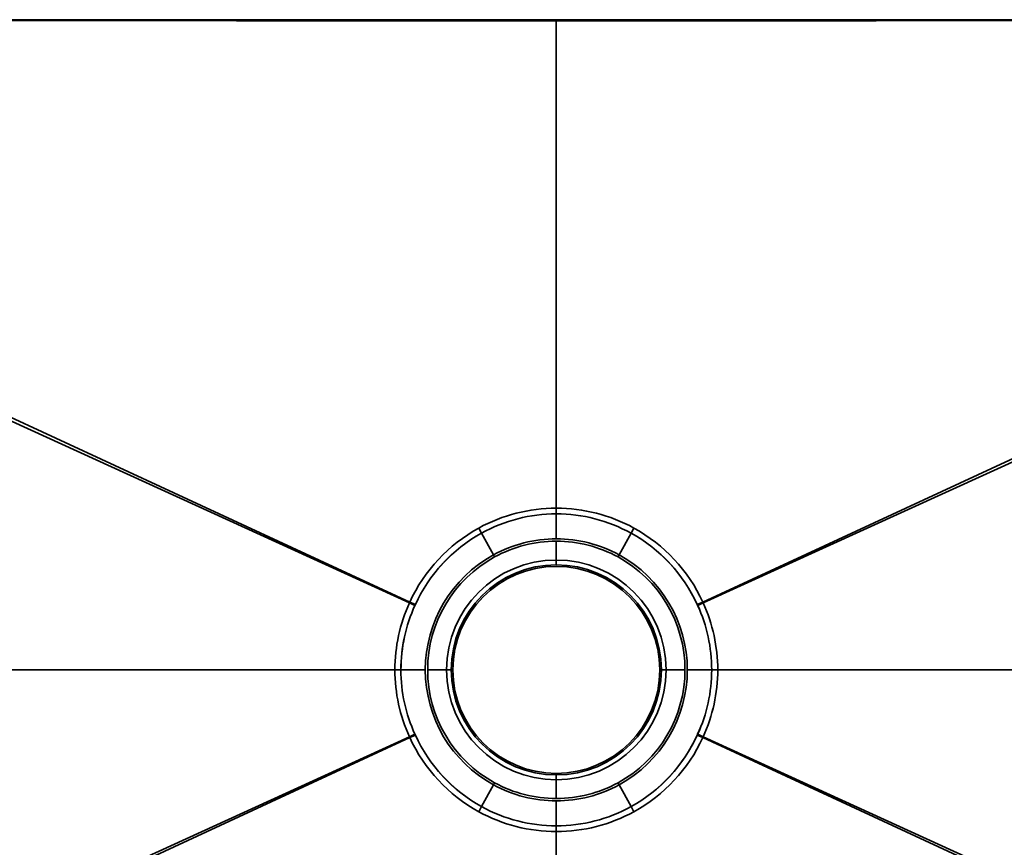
# Model space of a CAD drawing. Extents: x -106 to 1707, y -4 to 1346.
# Tile 3 of 5: x 348 to 801, y 339 to 720. Entities that reach past the tile are written whole.
import ezdxf

# ---------------------------------------------------------------- set-up
doc = ezdxf.new("R2010")
doc.units = 0
doc.layers.get('0').update_dxf_attribs({"lineweight": 13})

# ---------------------------------------------------------------- blocks, each defined once
blk = doc.blocks.new('BLOCK45')
at = {"color": 7, "lineweight": 35, "ltscale": 0.011333}
blk.add_line((0, 299.16), (0, 298.71), dxfattribs=at)
blk.add_line((0, 299.16), (0, 298.71), dxfattribs=at)
at = {"color": 7, "lineweight": 35}
for p, q in [((-67.57, 30.81), (-648.85, 295.89)), ((-67.57, 30.81), (-648.85, 295.89)), ((-67.4, 31.19), (-645.52, 298.74)), ((-67.4, 31.19), (-645.52, 298.74)), ((0, 74.41), (0, 298.71)), ((0, 74.41), (0, 298.71)), ((67.4, 31.19), (645.52, 298.74)), ((67.4, 31.19), (645.52, 298.74)), ((67.57, 30.81), (648.85, 295.89)), ((67.57, 30.81), (648.85, 295.89)), ((-74.27, 0), (-648.84, 0)), ((-74.27, 0), (-648.84, 0)), ((74.27, 0), (648.84, 0)), ((74.27, 0), (648.84, 0)), ((-67.57, -30.81), (-648.85, -295.89)), ((-67.57, -30.81), (-648.85, -295.89)), ((-67.4, -31.19), (-645.52, -298.74)), ((-67.4, -31.19), (-645.52, -298.74)), ((67.4, -31.19), (645.52, -298.74)), ((67.4, -31.19), (645.52, -298.74)), ((67.57, -30.81), (648.85, -295.89)), ((67.57, -30.81), (648.85, -295.89)), ((0, -74.41), (0, -298.71)), ((0, -74.41), (0, -298.71))]:
    blk.add_line(p, q, dxfattribs=at)
at = {"color": 7, "lineweight": 35, "ltscale": 0.066021}
for p, q in [((0, 71.77), (0, 74.41)), ((0, 71.77), (0, 74.41)), ((0, -71.77), (0, -74.41)), ((0, -71.77), (0, -74.41))]:
    blk.add_line(p, q, dxfattribs=at)
at = {"color": 7, "lineweight": 35, "ltscale": 0.287281}
for p, q in [((0, 60.28), (0, 71.77)), ((0, 60.28), (0, 71.77)), ((0, -60.28), (0, -71.77)), ((0, -60.28), (0, -71.77))]:
    blk.add_line(p, q, dxfattribs=at)
at = {"color": 7, "lineweight": 35, "ltscale": 0.066887}
for p, q in [((-34.37, 62.92), (-35.67, 65.26)), ((-34.37, 62.92), (-35.67, 65.26)), ((34.37, 62.92), (35.67, 65.26)), ((34.37, 62.92), (35.67, 65.26)), ((-34.37, -62.92), (-35.67, -65.26)), ((-34.37, -62.92), (-35.67, -65.26)), ((34.37, -62.92), (35.67, -65.26)), ((34.37, -62.92), (35.67, -65.26))]:
    blk.add_line(p, q, dxfattribs=at)
at = {"color": 7, "lineweight": 35, "ltscale": 0.285497}
for p, q in [((-28.9, 52.9), (-34.37, 62.92)), ((-34.37, 62.92), (-28.9, 52.9)), ((34.37, 62.92), (28.9, 52.9)), ((28.9, 52.9), (34.37, 62.92)), ((-34.37, -62.92), (-28.9, -52.9)), ((-28.9, -52.9), (-34.37, -62.92)), ((28.9, -52.9), (34.37, -62.92)), ((34.37, -62.92), (28.9, -52.9))]:
    blk.add_line(p, q, dxfattribs=at)
at = {"color": 7, "lineweight": 35, "ltscale": 0.216575}
for p, q in [((0, 59.2), (0, 50.53)), ((0, 59.2), (0, 50.53)), ((-59.2, 0), (-50.53, 0)), ((59.2, 0), (50.53, 0)), ((-59.2, 0), (-50.53, 0)), ((59.2, 0), (50.53, 0)), ((0, -59.2), (0, -50.53)), ((0, -59.2), (0, -50.53))]:
    blk.add_line(p, q, dxfattribs=at)
at = {"color": 7, "lineweight": 35, "ltscale": 0.027026}
for p, q in [((-28.38, 51.95), (-28.9, 52.9)), ((-28.9, 52.9), (-28.38, 51.95)), ((28.38, 51.95), (28.9, 52.9)), ((28.38, 51.95), (28.9, 52.9)), ((-28.9, -52.9), (-28.38, -51.95)), ((-28.9, -52.9), (-28.38, -51.95)), ((28.9, -52.9), (28.38, -51.95)), ((28.38, -51.95), (28.9, -52.9))]:
    blk.add_line(p, q, dxfattribs=at)
at = {"color": 7, "lineweight": 35, "ltscale": 0.054796}
for p, q in [((0, 50.53), (0, 48.34)), ((0, 50.53), (0, 48.34)), ((-48.34, 0), (-50.53, 0)), ((48.34, 0), (50.53, 0)), ((-48.34, 0), (-50.53, 0)), ((48.34, 0), (50.53, 0)), ((0, -50.53), (0, -48.34)), ((0, -50.53), (0, -48.34))]:
    blk.add_line(p, q, dxfattribs=at)
at = {"color": 7, "lineweight": 35, "ltscale": 0.010367}
for p, q in [((-67.57, 30.81), (-67.4, 31.19)), ((-67.57, 30.81), (-67.4, 31.19)), ((67.57, 30.81), (67.4, 31.19)), ((67.57, 30.81), (67.4, 31.19)), ((-67.57, -30.81), (-67.4, -31.19)), ((-67.57, -30.81), (-67.4, -31.19)), ((67.57, -30.81), (67.4, -31.19)), ((67.57, -30.81), (67.4, -31.19))]:
    blk.add_line(p, q, dxfattribs=at)
at = {"color": 7, "lineweight": 35, "ltscale": 0.069656}
for p, q in [((-65.04, 29.65), (-67.57, 30.81)), ((-65.04, 29.65), (-67.57, 30.81)), ((65.04, 29.65), (67.57, 30.81)), ((65.04, 29.65), (67.57, 30.81)), ((-65.04, -29.65), (-67.57, -30.81)), ((-65.04, -29.65), (-67.57, -30.81)), ((65.04, -29.65), (67.57, -30.81)), ((65.04, -29.65), (67.57, -30.81))]:
    blk.add_line(p, q, dxfattribs=at)
at = {"color": 7, "lineweight": 35, "ltscale": 0.069652}
for p, q in [((-64.86, 30.04), (-67.4, 31.19)), ((-64.86, 30.04), (-67.4, 31.19)), ((64.86, 30.04), (67.4, 31.19)), ((64.86, 30.04), (67.4, 31.19)), ((-64.86, -30.04), (-67.4, -31.19)), ((-64.86, -30.04), (-67.4, -31.19)), ((64.86, -30.04), (67.4, -31.19)), ((64.86, -30.04), (67.4, -31.19))]:
    blk.add_line(p, q, dxfattribs=at)
at = {"color": 7, "lineweight": 35, "ltscale": 0.010485}
for p, q in [((-65.04, 29.65), (-64.86, 30.04)), ((-64.86, 30.04), (-65.04, 29.65)), ((64.86, 30.04), (65.04, 29.65)), ((65.04, 29.65), (64.86, 30.04)), ((-64.86, -30.04), (-65.04, -29.65)), ((-65.04, -29.65), (-64.86, -30.04)), ((65.04, -29.65), (64.86, -30.04)), ((64.86, -30.04), (65.04, -29.65))]:
    blk.add_line(p, q, dxfattribs=at)
at = {"color": 7, "lineweight": 35, "ltscale": 0.069431}
for p, q in [((-74.27, 0), (-71.5, 0)), ((-74.27, 0), (-71.5, 0)), ((74.27, 0), (71.5, 0)), ((74.27, 0), (71.5, 0))]:
    blk.add_line(p, q, dxfattribs=at)
at = {"color": 7, "lineweight": 35, "ltscale": 0.280474}
for p, q in [((-71.5, 0), (-60.28, 0)), ((71.5, 0), (60.28, 0)), ((-71.5, 0), (-60.28, 0)), ((71.5, 0), (60.28, 0))]:
    blk.add_line(p, q, dxfattribs=at)
at = {"color": 7, "lineweight": 35}
for centre, radius, start, end in [((-0.01, 0.32), 74.09, 89.9958, 118.7731), ((-0.01, 0.32), 74.09, 89.9958, 118.773), ((0.01, 0.32), 74.09, 61.227, 90.0042), ((0.01, 0.32), 74.09, 61.2269, 90.0042), ((0, 0.59), 71.18, 89.9973, 118.875), ((0, 0.59), 71.18, 89.9978, 118.875), ((0, 0.59), 71.18, 61.1247, 90.0023), ((0, 0.59), 71.18, 61.125, 90.0022), ((0.09, 0.15), 74.29, 118.7762, 155.3014), ((0.09, 0.15), 74.29, 118.7762, 155.3013), ((-0.09, 0.15), 74.29, 24.6987, 61.2238), ((-0.09, 0.15), 74.29, 24.6986, 61.2238), ((0.14, 0.35), 71.46, 118.8814, 155.4532), ((0, 0), 60.28, 90, 118.6479), ((0, 0), 60.28, 90, 118.6479), ((0, 0), 59.2, 90, 118.6479), ((0, 0), 59.2, 90, 118.6479), ((0, 0), 60.28, 61.3521, 90), ((0, 0), 60.28, 61.3521, 90), ((0, 0), 59.2, 61.3521, 90), ((0, 0), 59.2, 61.3521, 90), ((-0.14, 0.35), 71.46, 24.5468, 61.1186), ((0, 0), 60.28, 118.6479, 180), ((0, 0), 60.28, 118.6479, 180), ((0, 0), 59.2, 118.6479, 180), ((0, 0), 59.2, 118.6479, 180), ((0, 0), 50.53, 90, 180), ((0, 0), 50.53, 90, 180), ((0, 0), 50.53, 0, 90), ((0, 0), 50.53, 360, 90), ((0, 0), 59.2, 0, 61.3521), ((0, 0), 59.2, 360, 61.3521), ((0, 0), 60.28, 360, 61.3521), ((0, 0), 60.28, 360, 61.3521), ((0, 0), 48.34, 90.0001, 179.9999), ((0, 0), 48.34, 90, 180), ((0, 0), 47.61, 90.0004, 179.9996), ((0, 0), 48.34, 0, 90), ((0, 0), 48.34, 0.0001, 89.9999), ((0, 0), 47.61, 0.0004, 89.9996), ((-0.11, 0), 74.16, 155.4507, 180.0007), ((-0.1, 0), 74.17, 155.4519, 179.9994), ((-0.2, 0), 71.3, 155.4207, 179.9991), ((-0.21, 0), 71.28, 155.4189, 180.002), ((0.2, 0), 71.3, 0.0009, 24.5793), ((0.21, 0), 71.29, 359.9997, 24.5807), ((0.1, 0), 74.17, 0.0006, 24.5481), ((0.11, 0), 74.16, 359.9993, 24.5493), ((-0.1, 0), 74.17, 180.0006, 204.5481), ((-0.21, 0), 71.29, 179.9997, 204.5807), ((0, 0), 60.28, 180, 241.3521), ((0, 0), 59.2, 180, 241.3521), ((0, 0), 50.53, 180, 270), ((0, 0), 50.53, 270, 0), ((0, 0), 59.2, 298.6479, 0), ((0, 0), 60.28, 298.6479, 0), ((0.1, 0), 74.17, 335.4519, 359.9994), ((-0.11, 0), 74.16, 179.9993, 204.5493), ((-0.2, 0), 71.3, 180.0009, 204.5793), ((0, 0), 60.28, 180, 241.3521), ((0, 0), 59.2, 180, 241.3521), ((0, 0), 50.53, 180, 270), ((0, 0), 48.34, 180, 270), ((0, 0), 48.34, 180.0001, 269.9999), ((0, 0), 47.61, 180.0004, 269.9996), ((0, 0), 48.34, 270.0001, 359.9999), ((0, 0), 47.61, 270.0004, 359.9996), ((0, 0), 50.53, 270, 360), ((0, 0), 48.34, 270, 360), ((0, 0), 59.2, 298.6479, 360), ((0, 0), 60.28, 298.6479, 360), ((0.2, 0), 71.3, 335.4207, 359.9991), ((0.21, 0), 71.28, 335.4189, 0.002), ((0.11, 0), 74.16, 335.4507, 0.0007), ((0.09, -0.15), 74.29, 204.6987, 241.2238), ((0.09, -0.15), 74.29, 204.6986, 241.2238), ((0.14, -0.35), 71.46, 204.5468, 241.1186), ((-0.14, -0.35), 71.46, 298.8814, 335.4532), ((-0.09, -0.15), 74.29, 298.7762, 335.3013), ((-0.09, -0.15), 74.29, 298.7762, 335.3014), ((0, 0), 60.28, 241.3521, 270), ((0, 0), 60.28, 241.3521, 270), ((0, 0), 59.2, 241.3521, 270), ((0, 0), 59.2, 241.3521, 270), ((0, 0), 59.2, 270, 298.6479), ((0, 0), 59.2, 270, 298.6479), ((0, 0), 60.28, 270, 298.6479), ((0, 0), 60.28, 270, 298.6479), ((0, -0.59), 71.18, 241.1247, 270.0023), ((0, -0.59), 71.18, 241.125, 270.0022), ((0, -0.59), 71.18, 269.9978, 298.875), ((0, -0.59), 71.18, 269.9973, 298.875), ((-0.01, -0.32), 74.09, 241.227, 270.0042), ((-0.01, -0.32), 74.09, 241.2269, 270.0042), ((0.01, -0.32), 74.09, 269.9958, 298.773), ((0.01, -0.32), 74.09, 269.9958, 298.7731)]:
    blk.add_arc(centre, radius, start, end, dxfattribs=at)
for points, knots in [([(-645.52, 299.13), (-642.27, 299.13), (-639.03, 299.13), (-635.79, 299.13), (-629.31, 299.13), (-622.84, 299.13), (-619.6, 299.13), (-611.51, 299.13), (-603.41, 299.13), (-598.54, 299.13), (-592.43, 299.13), (-586.32, 299.13), (-583.24, 299.13), (-580.38, 299.13), (-577.52, 299.13), (-575.85, 299.13), (-572.48, 299.13), (-569.11, 299.13), (-567.72, 299.13), (-557.95, 299.13), (-548.18, 299.13), (-540.07, 299.13), (-530.75, 299.13), (-521.41, 299.13), (-518.14, 299.13), (-515.3, 299.13), (-512.46, 299.13), (-510.87, 299.13), (-507.66, 299.13), (-504.44, 299.13), (-502.89, 299.13), (-494.74, 299.13), (-486.59, 299.13), (-480.07, 299.13), (-471.88, 299.13), (-463.7, 299.13), (-462.26, 299.13), (-458.91, 299.14), (-455.56, 299.14), (-453.9, 299.14), (-451.07, 299.14), (-448.24, 299.14), (-444.94, 299.14), (-442.11, 299.14), (-439.27, 299.14), (-437.65, 299.14), (-433.62, 299.14), (-429.6, 299.14), (-431.28, 299.14), (-428.27, 299.14), (-424.22, 299.14), (-421.93, 299.14), (-418.21, 299.14), (-414.48, 299.14), (-415.5, 299.14), (-411.26, 299.14), (-407.76, 299.14), (-405.15, 299.14), (-400.55, 299.14), (-395.95, 299.14), (-392.72, 299.14), (-379.24, 299.14), (-365.77, 299.14), (-358.13, 299.14), (-344.61, 299.14), (-331.07, 299.14), (-327.81, 299.14), (-318.03, 299.14), (-308.23, 299.14), (-301.69, 299.14), (-293.41, 299.14), (-285.12, 299.14), (-283.9, 299.14), (-280.29, 299.15), (-276.65, 299.15), (-274.79, 299.15), (-272.05, 299.15), (-269.34, 299.15), (-265.6, 299.15), (-256.41, 299.15), (-247.23, 299.15), (-239.17, 299.15), (-228.93, 299.15), (-218.72, 299.15), (-219.44, 299.15), (-215.66, 299.15), (-211.77, 299.15), (-210.66, 299.15), (-207.82, 299.15), (-204.93, 299.15), (-201.65, 299.15), (-198.88, 299.15), (-196.1, 299.15), (-194.5, 299.15), (-191.25, 299.15), (-188, 299.15), (-186.64, 299.15), (-180.21, 299.15), (-173.75, 299.15), (-168.86, 299.15), (-162.46, 299.15), (-156.07, 299.15), (-154.67, 299.15), (-151.58, 299.15), (-148.51, 299.15), (-147, 299.16), (-144.26, 299.16), (-141.48, 299.16), (-138.18, 299.16), (-129.04, 299.16), (-119.9, 299.16), (-111.92, 299.16), (-102.31, 299.16), (-92.7, 299.16), (-91.2, 299.16), (-87.99, 299.16), (-84.79, 299.16), (-83.21, 299.16), (-78.46, 299.16), (-73.71, 299.16), (-70.55, 299.16), (-65.39, 299.16), (-60.23, 299.16), (-60.02, 299.16), (-46.85, 299.16), (-33.67, 299.16), (-22.45, 299.16), (-11.22, 299.16), (0, 299.16)], [0, 0, 0, 0, 0, 0, 22.884563, 22.884563, 22.884563, 45.769125, 45.769125, 45.769125, 80.095968, 80.095968, 80.095968, 88.95377, 88.95377, 88.95377, 100.360245, 100.360245, 100.360245, 112.232463, 112.232463, 112.232463, 169.4443, 169.4443, 169.4443, 177.9958, 177.9958, 177.9958, 189.443562, 189.443562, 189.443562, 200.978577, 200.978577, 200.978577, 246.684347, 246.684347, 246.684347, 258.458875, 258.458875, 258.458875, 269.862733, 269.862733, 269.862733, 278.365452, 278.365452, 278.365452, 289.797681, 289.797681, 289.797681, 306.706347, 306.706347, 306.706347, 316.91565, 316.91565, 316.91565, 333.031886, 333.031886, 333.031886, 342.749092, 342.749092, 342.749092, 365.607991, 365.607991, 365.607991, 438.295331, 438.295331, 438.295331, 461.292682, 461.292682, 461.292682, 507.290352, 507.290352, 507.290352, 519.605573, 519.605573, 519.605573, 530.937153, 530.937153, 530.937153, 538.754507, 538.754507, 538.754507, 595.588246, 595.588246, 595.588246, 610.840548, 610.840548, 610.840548, 622.833168, 622.833168, 622.833168, 631.194768, 631.194768, 631.194768, 642.527925, 642.527925, 642.527925, 654.285413, 654.285413, 654.285413, 688.160841, 688.160841, 688.160841, 699.793698, 699.793698, 699.793698, 711.187671, 711.187671, 711.187671, 719.47598, 719.47598, 719.47598, 776.24144, 776.24144, 776.24144, 787.768135, 787.768135, 787.768135, 799.126113, 799.126113, 799.126113, 821.869141, 821.869141, 821.869141, 835.68985, 835.68985, 835.68985, 915.195035, 915.195035, 915.195035, 915.195035, 915.195035, 915.195035]), ([(0, 299.16), (-14.23, 299.16), (-28.45, 299.16), (-42.71, 299.16), (-62.79, 299.16), (-82.81, 299.16), (-88.64, 299.16), (-101.86, 299.16), (-115.05, 299.16), (-122.42, 299.16), (-135.54, 299.16), (-148.65, 299.15), (-152.61, 299.15), (-163.58, 299.15), (-174.57, 299.15), (-180.76, 299.15), (-188.25, 299.15), (-195.77, 299.15), (-198.05, 299.15), (-200.9, 299.15), (-203.76, 299.15), (-204.33, 299.15), (-205.59, 299.15), (-206.86, 299.15), (-206.96, 299.15), (-208.8, 299.15), (-210.63, 299.15), (-211.77, 299.15), (-213.7, 299.15), (-215.64, 299.15), (-216.43, 299.15), (-217.98, 299.15), (-219.53, 299.15), (-220.53, 299.15), (-231.02, 299.15), (-241.55, 299.15), (-251.09, 299.15), (-262.21, 299.15), (-273.32, 299.15), (-274.64, 299.15), (-285.43, 299.14), (-296.22, 299.14), (-305.7, 299.14), (-318.89, 299.14), (-332.02, 299.14), (-335.54, 299.14), (-344.38, 299.14), (-353.2, 299.14), (-358.3, 299.14), (-366.49, 299.14), (-374.67, 299.14), (-377.74, 299.14), (-386.98, 299.14), (-396.22, 299.14), (-402.4, 299.14), (-409.06, 299.14), (-415.75, 299.14), (-416.4, 299.14), (-417.4, 299.14), (-418.4, 299.14), (-418.92, 299.14), (-420.14, 299.14), (-421.36, 299.14), (-422.06, 299.14), (-423.48, 299.14), (-424.91, 299.14), (-425.57, 299.14), (-431.08, 299.14), (-436.62, 299.14), (-441.43, 299.14), (-451.62, 299.14), (-461.83, 299.13), (-465.85, 299.13), (-476.35, 299.13), (-486.85, 299.13), (-491.97, 299.13), (-499.58, 299.13), (-507.17, 299.13), (-509.53, 299.13), (-523.1, 299.13), (-536.62, 299.13), (-547.62, 299.13), (-561.61, 299.13), (-575.57, 299.13), (-577.72, 299.13), (-588.52, 299.13), (-599.34, 299.13), (-607.16, 299.13), (-617.93, 299.13), (-628.7, 299.13), (-631.57, 299.13), (-636.13, 299.13), (-640.71, 299.13), (-642.31, 299.13), (-643.91, 299.13), (-645.52, 299.13)], [0, 0, 0, 0, 0, 0, 101.028799, 101.028799, 101.028799, 142.604696, 142.604696, 142.604696, 195.342533, 195.342533, 195.342533, 236.637246, 236.637246, 236.637246, 273.966557, 273.966557, 273.966557, 290.202254, 290.202254, 290.202254, 294.261181, 294.261181, 294.261181, 299.144962, 299.144962, 299.144962, 307.262815, 307.262815, 307.262815, 312.909533, 312.909533, 312.909533, 318.20332, 318.20332, 318.20332, 386.815406, 386.815406, 386.815406, 395.992183, 395.992183, 395.992183, 462.372228, 462.372228, 462.372228, 488.613452, 488.613452, 488.613452, 524.884328, 524.884328, 524.884328, 546.785301, 546.785301, 546.785301, 590.587172, 590.587172, 590.587172, 594.002646, 594.002646, 594.002646, 597.652808, 597.652808, 597.652808, 602.632978, 602.632978, 602.632978, 607.701882, 607.701882, 607.701882, 641.420127, 641.420127, 641.420127, 678.939698, 678.939698, 678.939698, 714.576003, 714.576003, 714.576003, 732.029944, 732.029944, 732.029944, 809.557134, 809.557134, 809.557134, 830.940455, 830.940455, 830.940455, 886.2004, 886.2004, 886.2004, 907.183672, 907.183672, 907.183672, 918.456266, 918.456266, 918.456266, 918.456266, 918.456266, 918.456266]), ([(0, 299.16), (11.22, 299.16), (22.45, 299.16), (33.68, 299.16), (46.85, 299.16), (60.02, 299.16), (60.24, 299.16), (65.4, 299.16), (70.55, 299.16), (73.71, 299.16), (78.46, 299.16), (83.21, 299.16), (84.8, 299.16), (87.99, 299.16), (91.2, 299.16), (92.7, 299.16), (102.32, 299.16), (111.93, 299.16), (119.91, 299.16), (129.06, 299.16), (138.2, 299.16), (141.49, 299.16), (144.27, 299.16), (147.01, 299.16), (148.52, 299.15), (151.59, 299.15), (154.69, 299.15), (156.08, 299.15), (162.47, 299.15), (168.87, 299.15), (173.76, 299.15), (180.22, 299.15), (186.66, 299.15), (188.01, 299.15), (191.26, 299.15), (194.52, 299.15), (196.11, 299.15), (198.89, 299.15), (201.68, 299.15), (204.93, 299.15), (207.84, 299.15), (210.68, 299.15), (211.78, 299.15), (215.68, 299.15), (219.49, 299.15), (218.71, 299.15), (228.94, 299.15), (239.19, 299.15), (247.25, 299.15), (256.44, 299.15), (265.63, 299.15), (269.35, 299.15), (272.07, 299.15), (274.81, 299.15), (276.67, 299.15), (280.31, 299.15), (283.93, 299.14), (285.13, 299.14), (293.43, 299.14), (301.72, 299.14), (308.26, 299.14), (318.06, 299.14), (327.84, 299.14), (331.1, 299.14), (337.61, 299.14), (344.11, 299.14), (347.36, 299.14), (360.34, 299.14), (373.29, 299.14), (382.99, 299.14), (394.09, 299.14), (405.21, 299.14), (407.76, 299.14), (411.27, 299.14), (415.52, 299.14), (414.51, 299.14), (418.31, 299.14), (422.06, 299.14), (424.1, 299.14), (428.22, 299.14), (431.28, 299.14), (429.6, 299.14), (433.62, 299.14), (437.65, 299.14), (439.27, 299.14), (442.11, 299.14), (444.94, 299.14), (448.23, 299.14), (451.06, 299.14), (453.9, 299.14), (455.56, 299.14), (458.91, 299.14), (462.25, 299.13), (463.69, 299.13), (471.88, 299.13), (480.07, 299.13), (486.58, 299.13), (494.74, 299.13), (502.88, 299.13), (504.43, 299.13), (507.65, 299.13), (510.86, 299.13), (512.45, 299.13), (515.29, 299.13), (518.13, 299.13), (521.4, 299.13), (530.74, 299.13), (540.07, 299.13), (548.17, 299.13), (557.95, 299.13), (567.72, 299.13), (569.11, 299.13), (572.47, 299.13), (575.85, 299.13), (577.51, 299.13), (580.38, 299.13), (583.23, 299.13), (586.32, 299.13), (592.43, 299.13), (598.54, 299.13), (603.4, 299.13), (611.51, 299.13), (619.6, 299.13), (622.83, 299.13), (629.31, 299.13), (635.79, 299.13), (639.03, 299.13), (642.27, 299.13), (645.52, 299.13)], [0, 0, 0, 0, 0, 0, 79.508161, 79.508161, 79.508161, 93.319786, 93.319786, 93.319786, 116.063763, 116.063763, 116.063763, 127.422166, 127.422166, 127.422166, 138.953721, 138.953721, 138.953721, 195.721329, 195.721329, 195.721329, 204.024876, 204.024876, 204.024876, 215.419715, 215.419715, 215.419715, 227.062795, 227.062795, 227.062795, 260.939479, 260.939479, 260.939479, 272.707432, 272.707432, 272.707432, 284.041036, 284.041036, 284.041036, 292.424964, 292.424964, 292.424964, 304.460218, 304.460218, 304.460218, 319.821182, 319.821182, 319.821182, 376.657136, 376.657136, 376.657136, 384.503337, 384.503337, 384.503337, 395.833586, 395.833586, 395.833586, 408.165856, 408.165856, 408.165856, 454.165225, 454.165225, 454.165225, 477.163424, 477.163424, 477.163424, 500.161624, 500.161624, 500.161624, 569.013532, 569.013532, 569.013532, 578.824346, 578.824346, 578.824346, 594.884204, 594.884204, 594.884204, 605.495335, 605.495335, 605.495335, 622.394327, 622.394327, 622.394327, 633.825112, 633.825112, 633.825112, 642.33187, 642.33187, 642.33187, 653.734066, 653.734066, 653.734066, 665.502548, 665.502548, 665.502548, 711.201354, 711.201354, 711.201354, 722.742417, 722.742417, 722.742417, 734.188532, 734.188532, 734.188532, 742.743914, 742.743914, 742.743914, 799.958011, 799.958011, 799.958011, 811.836479, 811.836479, 811.836479, 823.243226, 823.243226, 823.243226, 832.084328, 832.084328, 832.084328, 866.412528, 866.412528, 866.412528, 889.297995, 889.297995, 889.297995, 912.183462, 912.183462, 912.183462, 912.183462, 912.183462, 912.183462]), ([(0, 299.16), (14.23, 299.16), (28.45, 299.16), (42.71, 299.16), (62.79, 299.16), (82.81, 299.16), (88.64, 299.16), (101.86, 299.16), (115.05, 299.16), (122.42, 299.16), (135.54, 299.16), (148.65, 299.15), (152.61, 299.15), (163.58, 299.15), (174.57, 299.15), (180.76, 299.15), (188.25, 299.15), (195.77, 299.15), (198.05, 299.15), (200.9, 299.15), (203.76, 299.15), (204.33, 299.15), (205.59, 299.15), (206.86, 299.15), (206.96, 299.15), (208.8, 299.15), (210.63, 299.15), (211.77, 299.15), (213.7, 299.15), (215.64, 299.15), (216.43, 299.15), (217.98, 299.15), (219.53, 299.15), (220.53, 299.15), (231.02, 299.15), (241.55, 299.15), (251.09, 299.15), (262.21, 299.15), (273.32, 299.15), (274.64, 299.15), (285.43, 299.14), (296.22, 299.14), (305.7, 299.14), (318.89, 299.14), (332.02, 299.14), (335.54, 299.14), (344.38, 299.14), (353.2, 299.14), (358.3, 299.14), (366.49, 299.14), (374.67, 299.14), (377.74, 299.14), (386.98, 299.14), (396.22, 299.14), (402.4, 299.14), (409.06, 299.14), (415.75, 299.14), (416.4, 299.14), (417.4, 299.14), (418.4, 299.14), (418.92, 299.14), (420.14, 299.14), (421.36, 299.14), (422.06, 299.14), (423.48, 299.14), (424.91, 299.14), (425.57, 299.14), (431.08, 299.14), (436.62, 299.14), (441.43, 299.14), (451.62, 299.14), (461.83, 299.13), (465.85, 299.13), (476.35, 299.13), (486.85, 299.13), (491.97, 299.13), (499.58, 299.13), (507.17, 299.13), (509.53, 299.13), (523.1, 299.13), (536.62, 299.13), (547.62, 299.13), (561.61, 299.13), (575.57, 299.13), (577.72, 299.13), (588.52, 299.13), (599.34, 299.13), (607.16, 299.13), (617.93, 299.13), (628.7, 299.13), (631.57, 299.13), (636.13, 299.13), (640.71, 299.13), (642.31, 299.13), (643.91, 299.13), (645.52, 299.13)], [0, 0, 0, 0, 0, 0, 101.028799, 101.028799, 101.028799, 142.604696, 142.604696, 142.604696, 195.342533, 195.342533, 195.342533, 236.637246, 236.637246, 236.637246, 273.966557, 273.966557, 273.966557, 290.202254, 290.202254, 290.202254, 294.261181, 294.261181, 294.261181, 299.144962, 299.144962, 299.144962, 307.262815, 307.262815, 307.262815, 312.909533, 312.909533, 312.909533, 318.20332, 318.20332, 318.20332, 386.815406, 386.815406, 386.815406, 395.992183, 395.992183, 395.992183, 462.372228, 462.372228, 462.372228, 488.613452, 488.613452, 488.613452, 524.884328, 524.884328, 524.884328, 546.785301, 546.785301, 546.785301, 590.587172, 590.587172, 590.587172, 594.002646, 594.002646, 594.002646, 597.652808, 597.652808, 597.652808, 602.632978, 602.632978, 602.632978, 607.701882, 607.701882, 607.701882, 641.420127, 641.420127, 641.420127, 678.939698, 678.939698, 678.939698, 714.576003, 714.576003, 714.576003, 732.029944, 732.029944, 732.029944, 809.557134, 809.557134, 809.557134, 830.940455, 830.940455, 830.940455, 886.2004, 886.2004, 886.2004, 907.183672, 907.183672, 907.183672, 918.456266, 918.456266, 918.456266, 918.456266, 918.456266, 918.456266]), ([(0, 298.71), (-12.8, 298.71), (-25.61, 298.71), (-38.42, 298.71), (-59.85, 298.71), (-81.25, 298.71), (-89.34, 298.71), (-102.42, 298.71), (-115.49, 298.71), (-119.96, 298.71), (-129.09, 298.71), (-138.22, 298.71), (-141.94, 298.71), (-154.37, 298.72), (-166.8, 298.72), (-174.65, 298.72), (-185.37, 298.72), (-196.1, 298.72), (-199.04, 298.72), (-202.47, 298.72), (-205.91, 298.72), (-206.4, 298.72), (-207.38, 298.72), (-208.36, 298.72), (-208.85, 298.72), (-210.47, 298.72), (-212.08, 298.72), (-213.2, 298.72), (-215.5, 298.72), (-217.8, 298.72), (-218.73, 298.72), (-226.73, 298.72), (-234.75, 298.72), (-241.58, 298.72), (-251.9, 298.72), (-262.23, 298.72), (-265.47, 298.72), (-282.6, 298.73), (-299.73, 298.73), (-313.65, 298.73), (-333.46, 298.73), (-353.21, 298.73), (-359.22, 298.73), (-374.26, 298.73), (-389.29, 298.73), (-398.18, 298.73), (-407.68, 298.73), (-417.19, 298.73), (-417.83, 298.73), (-419.1, 298.73), (-420.36, 298.73), (-421, 298.73), (-422.53, 298.73), (-424.06, 298.73), (-424.75, 298.73), (-428.22, 298.73), (-431.7, 298.73), (-434.28, 298.73), (-440.96, 298.73), (-447.64, 298.73), (-452.22, 298.73), (-465.75, 298.74), (-479.29, 298.74), (-488.87, 298.74), (-501.4, 298.74), (-513.91, 298.74), (-517.24, 298.74), (-530.68, 298.74), (-544.1, 298.74), (-554.38, 298.74), (-566.41, 298.74), (-578.43, 298.74), (-580.16, 298.74), (-583.61, 298.74), (-587.07, 298.74), (-588.8, 298.74), (-597.38, 298.74), (-605.97, 298.74), (-613.13, 298.74), (-623.71, 298.74), (-634.3, 298.74), (-638.04, 298.74), (-641.78, 298.74), (-645.52, 298.74)], [0, 0, 0, 0, 0, 0, 73.513791, 73.513791, 73.513791, 123.021858, 123.021858, 123.021858, 148.808216, 148.808216, 148.808216, 175.674285, 175.674285, 175.674285, 220.504417, 220.504417, 220.504417, 237.408865, 237.408865, 237.408865, 240.226275, 240.226275, 240.226275, 243.043685, 243.043685, 243.043685, 249.498963, 249.498963, 249.498963, 256.227431, 256.227431, 256.227431, 295.277169, 295.277169, 295.277169, 315.170029, 315.170029, 315.170029, 392.954907, 392.954907, 392.954907, 428.516761, 428.516761, 428.516761, 479.369873, 479.369873, 479.369873, 482.999935, 482.999935, 482.999935, 486.629997, 486.629997, 486.629997, 491.785928, 491.785928, 491.785928, 506.501099, 506.501099, 506.501099, 529.873373, 529.873373, 529.873373, 583.556055, 583.556055, 583.556055, 601.22866, 601.22866, 601.22866, 660.270986, 660.270986, 660.270986, 670.184642, 670.184642, 670.184642, 680.098298, 680.098298, 680.098298, 719.407105, 719.407105, 719.407105, 740.787792, 740.787792, 740.787792, 740.787792, 740.787792, 740.787792]), ([(0, 298.71), (-14.23, 298.71), (-28.46, 298.71), (-42.71, 298.71), (-62.79, 298.71), (-82.81, 298.71), (-88.65, 298.71), (-101.86, 298.71), (-115.05, 298.71), (-122.42, 298.71), (-135.54, 298.71), (-148.65, 298.72), (-152.61, 298.72), (-163.58, 298.72), (-174.57, 298.72), (-180.76, 298.72), (-188.26, 298.72), (-195.77, 298.72), (-198.05, 298.72), (-200.91, 298.72), (-203.76, 298.72), (-204.34, 298.72), (-205.6, 298.72), (-206.86, 298.72), (-206.96, 298.72), (-208.8, 298.72), (-210.63, 298.72), (-211.77, 298.72), (-213.7, 298.72), (-215.64, 298.72), (-216.43, 298.72), (-217.98, 298.72), (-219.53, 298.72), (-220.53, 298.72), (-231.02, 298.72), (-241.55, 298.72), (-251.09, 298.72), (-262.21, 298.72), (-273.33, 298.72), (-274.64, 298.72), (-285.43, 298.73), (-296.22, 298.73), (-305.7, 298.73), (-318.89, 298.73), (-332.02, 298.73), (-335.54, 298.73), (-344.38, 298.73), (-353.2, 298.73), (-358.3, 298.73), (-366.49, 298.73), (-374.67, 298.73), (-377.74, 298.73), (-386.98, 298.73), (-396.22, 298.73), (-402.4, 298.73), (-409.06, 298.73), (-415.75, 298.73), (-416.4, 298.73), (-417.4, 298.73), (-418.4, 298.73), (-418.92, 298.73), (-420.14, 298.73), (-421.36, 298.73), (-422.06, 298.73), (-423.48, 298.73), (-424.91, 298.73), (-425.57, 298.73), (-431.09, 298.73), (-436.62, 298.73), (-441.43, 298.73), (-451.62, 298.73), (-461.83, 298.74), (-465.85, 298.74), (-476.35, 298.74), (-486.85, 298.74), (-491.97, 298.74), (-499.58, 298.74), (-507.17, 298.74), (-509.54, 298.74), (-523.1, 298.74), (-536.62, 298.74), (-547.62, 298.74), (-561.61, 298.74), (-575.57, 298.74), (-577.72, 298.74), (-588.52, 298.74), (-599.34, 298.74), (-607.16, 298.74), (-617.93, 298.74), (-628.7, 298.74), (-631.57, 298.74), (-636.13, 298.74), (-640.71, 298.74), (-642.31, 298.74), (-643.91, 298.74), (-645.52, 298.74)], [0, 0, 0, 0, 0, 0, 101.028597, 101.028597, 101.028597, 142.603929, 142.603929, 142.603929, 195.34207, 195.34207, 195.34207, 236.637928, 236.637928, 236.637928, 273.966542, 273.966542, 273.966542, 290.201619, 290.201619, 290.201619, 294.260392, 294.260392, 294.260392, 299.146029, 299.146029, 299.146029, 307.263572, 307.263572, 307.263572, 312.91015, 312.91015, 312.91015, 318.203356, 318.203356, 318.203356, 386.815651, 386.815651, 386.815651, 395.992461, 395.992461, 395.992461, 462.371993, 462.371993, 462.371993, 488.613065, 488.613065, 488.613065, 524.883976, 524.883976, 524.883976, 546.785009, 546.785009, 546.785009, 590.586999, 590.586999, 590.586999, 594.002254, 594.002254, 594.002254, 597.652426, 597.652426, 597.652426, 602.632798, 602.632798, 602.632798, 607.701617, 607.701617, 607.701617, 641.420104, 641.420104, 641.420104, 678.939624, 678.939624, 678.939624, 714.575686, 714.575686, 714.575686, 732.02922, 732.02922, 732.02922, 809.556057, 809.556057, 809.556057, 830.93932, 830.93932, 830.93932, 886.198869, 886.198869, 886.198869, 907.182103, 907.182103, 907.182103, 918.455489, 918.455489, 918.455489, 918.455489, 918.455489, 918.455489]), ([(0, 298.71), (14.23, 298.71), (28.46, 298.71), (42.71, 298.71), (62.79, 298.71), (82.81, 298.71), (88.65, 298.71), (101.86, 298.71), (115.05, 298.71), (122.42, 298.71), (135.54, 298.71), (148.65, 298.72), (152.61, 298.72), (163.58, 298.72), (174.57, 298.72), (180.76, 298.72), (188.26, 298.72), (195.77, 298.72), (198.05, 298.72), (200.91, 298.72), (203.76, 298.72), (204.34, 298.72), (205.6, 298.72), (206.86, 298.72), (206.96, 298.72), (208.8, 298.72), (210.63, 298.72), (211.77, 298.72), (213.7, 298.72), (215.64, 298.72), (216.43, 298.72), (217.98, 298.72), (219.53, 298.72), (220.53, 298.72), (231.02, 298.72), (241.55, 298.72), (251.09, 298.72), (262.21, 298.72), (273.33, 298.72), (274.64, 298.72), (285.43, 298.73), (296.22, 298.73), (305.7, 298.73), (318.89, 298.73), (332.02, 298.73), (335.54, 298.73), (344.38, 298.73), (353.2, 298.73), (358.3, 298.73), (366.49, 298.73), (374.67, 298.73), (377.74, 298.73), (386.98, 298.73), (396.22, 298.73), (402.4, 298.73), (409.06, 298.73), (415.75, 298.73), (416.4, 298.73), (417.4, 298.73), (418.4, 298.73), (418.92, 298.73), (420.14, 298.73), (421.36, 298.73), (422.06, 298.73), (423.48, 298.73), (424.91, 298.73), (425.57, 298.73), (431.09, 298.73), (436.62, 298.73), (441.43, 298.73), (451.62, 298.73), (461.83, 298.74), (465.85, 298.74), (476.35, 298.74), (486.85, 298.74), (491.97, 298.74), (499.58, 298.74), (507.17, 298.74), (509.54, 298.74), (523.1, 298.74), (536.62, 298.74), (547.62, 298.74), (561.61, 298.74), (575.57, 298.74), (577.72, 298.74), (588.52, 298.74), (599.34, 298.74), (607.16, 298.74), (617.93, 298.74), (628.7, 298.74), (631.57, 298.74), (636.13, 298.74), (640.71, 298.74), (642.31, 298.74), (643.91, 298.74), (645.52, 298.74)], [0, 0, 0, 0, 0, 0, 101.028597, 101.028597, 101.028597, 142.603929, 142.603929, 142.603929, 195.34207, 195.34207, 195.34207, 236.637928, 236.637928, 236.637928, 273.966542, 273.966542, 273.966542, 290.201619, 290.201619, 290.201619, 294.260392, 294.260392, 294.260392, 299.146029, 299.146029, 299.146029, 307.263572, 307.263572, 307.263572, 312.91015, 312.91015, 312.91015, 318.203356, 318.203356, 318.203356, 386.815651, 386.815651, 386.815651, 395.992461, 395.992461, 395.992461, 462.371993, 462.371993, 462.371993, 488.613065, 488.613065, 488.613065, 524.883976, 524.883976, 524.883976, 546.785009, 546.785009, 546.785009, 590.586999, 590.586999, 590.586999, 594.002254, 594.002254, 594.002254, 597.652426, 597.652426, 597.652426, 602.632798, 602.632798, 602.632798, 607.701617, 607.701617, 607.701617, 641.420104, 641.420104, 641.420104, 678.939624, 678.939624, 678.939624, 714.575686, 714.575686, 714.575686, 732.02922, 732.02922, 732.02922, 809.556057, 809.556057, 809.556057, 830.93932, 830.93932, 830.93932, 886.198869, 886.198869, 886.198869, 907.182103, 907.182103, 907.182103, 918.455489, 918.455489, 918.455489, 918.455489, 918.455489, 918.455489]), ([(0, 298.71), (12.8, 298.71), (25.61, 298.71), (38.42, 298.71), (59.85, 298.71), (81.25, 298.71), (89.34, 298.71), (102.42, 298.71), (115.49, 298.71), (119.96, 298.71), (129.09, 298.71), (138.22, 298.71), (141.94, 298.71), (154.37, 298.72), (166.8, 298.72), (174.65, 298.72), (185.37, 298.72), (196.1, 298.72), (199.04, 298.72), (202.47, 298.72), (205.91, 298.72), (206.4, 298.72), (207.38, 298.72), (208.36, 298.72), (208.85, 298.72), (210.47, 298.72), (212.08, 298.72), (213.2, 298.72), (215.5, 298.72), (217.8, 298.72), (218.73, 298.72), (226.73, 298.72), (234.75, 298.72), (241.58, 298.72), (251.9, 298.72), (262.23, 298.72), (265.47, 298.72), (282.6, 298.73), (299.73, 298.73), (313.65, 298.73), (333.46, 298.73), (353.21, 298.73), (359.22, 298.73), (374.26, 298.73), (389.29, 298.73), (398.18, 298.73), (407.68, 298.73), (417.19, 298.73), (417.83, 298.73), (419.1, 298.73), (420.36, 298.73), (421, 298.73), (422.53, 298.73), (424.06, 298.73), (424.75, 298.73), (428.22, 298.73), (431.7, 298.73), (434.28, 298.73), (440.96, 298.73), (447.64, 298.73), (452.22, 298.73), (465.75, 298.74), (479.29, 298.74), (488.87, 298.74), (501.4, 298.74), (513.91, 298.74), (517.24, 298.74), (530.68, 298.74), (544.1, 298.74), (554.38, 298.74), (566.41, 298.74), (578.43, 298.74), (580.16, 298.74), (583.61, 298.74), (587.07, 298.74), (588.8, 298.74), (597.38, 298.74), (605.97, 298.74), (613.13, 298.74), (623.71, 298.74), (634.3, 298.74), (638.04, 298.74), (641.78, 298.74), (645.52, 298.74)], [0, 0, 0, 0, 0, 0, 73.513791, 73.513791, 73.513791, 123.021858, 123.021858, 123.021858, 148.808216, 148.808216, 148.808216, 175.67426, 175.67426, 175.67426, 220.504392, 220.504392, 220.504392, 237.408839, 237.408839, 237.408839, 240.226249, 240.226249, 240.226249, 243.043659, 243.043659, 243.043659, 249.498936, 249.498936, 249.498936, 256.227405, 256.227405, 256.227405, 295.277141, 295.277141, 295.277141, 315.17, 315.17, 315.17, 392.954881, 392.954881, 392.954881, 428.516736, 428.516736, 428.516736, 479.369848, 479.369848, 479.369848, 482.99991, 482.99991, 482.99991, 486.629972, 486.629972, 486.629972, 491.785902, 491.785902, 491.785902, 506.501074, 506.501074, 506.501074, 529.873349, 529.873349, 529.873349, 583.556031, 583.556031, 583.556031, 601.228641, 601.228641, 601.228641, 660.270967, 660.270967, 660.270967, 670.184623, 670.184623, 670.184623, 680.098279, 680.098279, 680.098279, 719.407086, 719.407086, 719.407086, 740.787773, 740.787773, 740.787773, 740.787773, 740.787773, 740.787773]), ([(-34.37, 62.92), (-35.58, 62.26), (-36.77, 61.56), (-37.94, 60.84), (-39.26, 59.98), (-40.56, 59.09), (-40.73, 58.97), (-41.07, 58.73), (-41.41, 58.49), (-41.58, 58.37), (-41.91, 58.13), (-42.24, 57.89), (-42.4, 57.77), (-42.72, 57.53), (-43.05, 57.28), (-43.22, 57.15), (-43.44, 56.99), (-43.65, 56.82), (-43.7, 56.78), (-43.81, 56.7), (-43.92, 56.61), (-43.98, 56.57), (-44.09, 56.47), (-44.21, 56.38), (-44.27, 56.33), (-44.4, 56.23), (-44.51, 56.14), (-44.55, 56.11), (-45.89, 55.03), (-47.2, 53.92), (-48.42, 52.82), (-49.98, 51.32), (-51.47, 49.78), (-51.83, 49.4), (-53.07, 48.07), (-54.25, 46.72), (-55.06, 45.76), (-55.99, 44.59), (-56.88, 43.42), (-57.02, 43.23), (-57.21, 42.98), (-57.4, 42.73), (-57.43, 42.68), (-57.5, 42.58), (-57.58, 42.49), (-57.61, 42.44), (-57.68, 42.35), (-57.75, 42.25), (-57.78, 42.21), (-57.85, 42.11), (-57.92, 42.01), (-57.95, 41.96), (-58.02, 41.87), (-58.08, 41.78), (-58.11, 41.74), (-58.17, 41.66), (-58.22, 41.59), (-58.25, 41.55), (-58.32, 41.44), (-58.4, 41.33), (-58.46, 41.25), (-58.56, 41.1), (-58.67, 40.95), (-58.75, 40.83), (-59.39, 39.9), (-60, 38.96), (-60.56, 38.09), (-61.31, 36.85), (-62, 35.64), (-62.19, 35.3), (-62.64, 34.5), (-63.05, 33.72), (-63.28, 33.28), (-63.75, 32.36), (-64.19, 31.47), (-64.42, 30.99), (-64.64, 30.52), (-64.86, 30.04)], [0, 0, 0, 0, 0, 0, 10.792707, 10.792707, 10.792707, 12.420645, 12.420645, 12.420645, 14.048584, 14.048584, 14.048584, 15.676524, 15.676524, 15.676524, 17.270473, 17.270473, 17.270473, 17.811536, 17.811536, 17.811536, 18.3526, 18.3526, 18.3526, 18.893853, 18.893853, 18.893853, 19.470661, 19.470661, 19.470661, 32.445193, 32.445193, 32.445193, 36.714151, 36.714151, 36.714151, 47.197082, 47.197082, 47.197082, 49.348163, 49.348163, 49.348163, 49.88798, 49.88798, 49.88798, 50.417719, 50.417719, 50.417719, 50.947453, 50.947453, 50.947453, 51.477188, 51.477188, 51.477188, 51.904121, 51.904121, 51.904121, 52.331054, 52.331054, 52.331054, 53.163946, 53.163946, 53.163946, 53.907443, 53.907443, 53.907443, 62.912699, 62.912699, 62.912699, 66.754476, 66.754476, 66.754476, 71.599525, 71.599525, 71.599525, 77.337868, 77.337868, 77.337868, 77.337868, 77.337868, 77.337868]), ([(34.37, 62.92), (35.59, 62.25), (36.78, 61.55), (37.96, 60.83), (39.34, 59.93), (40.7, 58.99), (40.93, 58.83), (41.83, 58.2), (42.71, 57.54), (43.36, 57.05), (44.32, 56.3), (45.28, 55.52), (45.59, 55.26), (46.23, 54.73), (46.85, 54.19), (47.16, 53.92), (48.69, 52.55), (50.16, 51.14), (51.3, 49.99), (53.18, 47.98), (54.92, 45.92), (55.62, 45.06), (56.33, 44.15), (57.02, 43.24), (57.05, 43.2), (57.1, 43.13), (57.16, 43.05), (57.18, 43.02), (57.26, 42.91), (57.35, 42.79), (57.41, 42.71), (57.53, 42.55), (57.64, 42.4), (57.67, 42.35), (57.78, 42.2), (57.9, 42.04), (57.95, 41.97), (58.12, 41.74), (58.28, 41.5), (58.38, 41.36), (58.55, 41.12), (58.72, 40.87), (58.77, 40.79), (58.89, 40.63), (59, 40.47), (59.05, 40.39), (59.15, 40.23), (59.26, 40.08), (59.31, 40.01), (59.38, 39.89), (59.46, 39.78), (59.49, 39.74), (59.64, 39.5), (59.8, 39.26), (59.93, 39.06), (60.59, 38.03), (61.22, 37), (61.71, 36.17), (62.33, 35.06), (62.91, 33.99), (63.06, 33.7), (63.55, 32.76), (64, 31.86), (64.3, 31.26), (64.58, 30.65), (64.86, 30.04)], [0, 0, 0, 0, 0, 0, 10.871555, 10.871555, 10.871555, 13.041048, 13.041048, 13.041048, 19.543074, 19.543074, 19.543074, 22.813616, 22.813616, 22.813616, 26.084158, 26.084158, 26.084158, 39.066489, 39.066489, 39.066489, 48.494838, 48.494838, 48.494838, 48.888192, 48.888192, 48.888192, 49.294239, 49.294239, 49.294239, 50.080943, 50.080943, 50.080943, 50.947073, 50.947073, 50.947073, 51.733711, 51.733711, 51.733711, 53.445594, 53.445594, 53.445594, 54.280681, 54.280681, 54.280681, 55.135231, 55.135231, 55.135231, 55.97041, 55.97041, 55.97041, 56.388002, 56.388002, 56.388002, 58.475777, 58.475777, 58.475777, 67.115411, 67.115411, 67.115411, 70.405633, 70.405633, 70.405633, 77.763859, 77.763859, 77.763859, 77.763859, 77.763859, 77.763859]), ([(-34.37, -62.92), (-35.59, -62.25), (-36.78, -61.55), (-37.96, -60.83), (-39.34, -59.93), (-40.7, -58.99), (-40.93, -58.83), (-41.83, -58.2), (-42.71, -57.54), (-43.36, -57.05), (-44.32, -56.3), (-45.28, -55.52), (-45.59, -55.26), (-46.23, -54.73), (-46.85, -54.19), (-47.16, -53.92), (-48.69, -52.55), (-50.16, -51.14), (-51.3, -49.99), (-53.18, -47.98), (-54.92, -45.92), (-55.62, -45.06), (-56.33, -44.15), (-57.02, -43.24), (-57.05, -43.2), (-57.1, -43.13), (-57.16, -43.05), (-57.18, -43.02), (-57.26, -42.91), (-57.35, -42.79), (-57.41, -42.71), (-57.53, -42.55), (-57.64, -42.4), (-57.67, -42.35), (-57.78, -42.2), (-57.9, -42.04), (-57.95, -41.97), (-58.12, -41.74), (-58.28, -41.5), (-58.38, -41.36), (-58.55, -41.12), (-58.72, -40.87), (-58.77, -40.79), (-58.89, -40.63), (-59, -40.47), (-59.05, -40.39), (-59.15, -40.23), (-59.26, -40.08), (-59.31, -40.01), (-59.38, -39.89), (-59.46, -39.78), (-59.49, -39.74), (-59.64, -39.5), (-59.8, -39.26), (-59.93, -39.06), (-60.59, -38.03), (-61.22, -37), (-61.71, -36.17), (-62.33, -35.06), (-62.91, -33.99), (-63.06, -33.7), (-63.55, -32.76), (-64, -31.86), (-64.3, -31.26), (-64.58, -30.65), (-64.86, -30.04)], [0, 0, 0, 0, 0, 0, 10.871555, 10.871555, 10.871555, 13.041048, 13.041048, 13.041048, 19.543074, 19.543074, 19.543074, 22.813616, 22.813616, 22.813616, 26.084158, 26.084158, 26.084158, 39.066489, 39.066489, 39.066489, 48.494838, 48.494838, 48.494838, 48.888192, 48.888192, 48.888192, 49.294239, 49.294239, 49.294239, 50.080943, 50.080943, 50.080943, 50.947073, 50.947073, 50.947073, 51.733711, 51.733711, 51.733711, 53.445594, 53.445594, 53.445594, 54.280681, 54.280681, 54.280681, 55.135231, 55.135231, 55.135231, 55.97041, 55.97041, 55.97041, 56.388002, 56.388002, 56.388002, 58.475777, 58.475777, 58.475777, 67.115411, 67.115411, 67.115411, 70.405633, 70.405633, 70.405633, 77.763859, 77.763859, 77.763859, 77.763859, 77.763859, 77.763859]), ([(34.37, -62.92), (35.58, -62.26), (36.77, -61.56), (37.94, -60.84), (39.26, -59.98), (40.56, -59.09), (40.73, -58.97), (41.07, -58.73), (41.41, -58.49), (41.58, -58.37), (41.91, -58.13), (42.24, -57.89), (42.4, -57.77), (42.72, -57.53), (43.05, -57.28), (43.22, -57.15), (43.44, -56.99), (43.65, -56.82), (43.7, -56.78), (43.81, -56.7), (43.92, -56.61), (43.98, -56.57), (44.09, -56.47), (44.21, -56.38), (44.27, -56.33), (44.4, -56.23), (44.51, -56.14), (44.55, -56.11), (45.89, -55.03), (47.2, -53.92), (48.42, -52.82), (49.98, -51.32), (51.47, -49.78), (51.83, -49.4), (53.07, -48.07), (54.25, -46.72), (55.06, -45.76), (55.99, -44.59), (56.88, -43.42), (57.02, -43.23), (57.21, -42.98), (57.4, -42.73), (57.43, -42.68), (57.5, -42.58), (57.58, -42.49), (57.61, -42.44), (57.68, -42.35), (57.75, -42.25), (57.78, -42.21), (57.85, -42.11), (57.92, -42.01), (57.95, -41.96), (58.02, -41.87), (58.08, -41.78), (58.11, -41.74), (58.17, -41.66), (58.22, -41.59), (58.25, -41.55), (58.32, -41.44), (58.4, -41.33), (58.46, -41.25), (58.56, -41.1), (58.67, -40.95), (58.75, -40.83), (59.39, -39.9), (60, -38.96), (60.56, -38.09), (61.31, -36.85), (62, -35.64), (62.19, -35.3), (62.64, -34.5), (63.05, -33.72), (63.28, -33.28), (63.75, -32.36), (64.19, -31.47), (64.42, -30.99), (64.64, -30.52), (64.86, -30.04)], [0, 0, 0, 0, 0, 0, 10.792707, 10.792707, 10.792707, 12.420645, 12.420645, 12.420645, 14.048584, 14.048584, 14.048584, 15.676524, 15.676524, 15.676524, 17.270473, 17.270473, 17.270473, 17.811536, 17.811536, 17.811536, 18.3526, 18.3526, 18.3526, 18.893853, 18.893853, 18.893853, 19.470661, 19.470661, 19.470661, 32.445193, 32.445193, 32.445193, 36.714151, 36.714151, 36.714151, 47.197082, 47.197082, 47.197082, 49.348163, 49.348163, 49.348163, 49.88798, 49.88798, 49.88798, 50.417719, 50.417719, 50.417719, 50.947453, 50.947453, 50.947453, 51.477188, 51.477188, 51.477188, 51.904121, 51.904121, 51.904121, 52.331054, 52.331054, 52.331054, 53.163946, 53.163946, 53.163946, 53.907443, 53.907443, 53.907443, 62.912699, 62.912699, 62.912699, 66.754476, 66.754476, 66.754476, 71.599525, 71.599525, 71.599525, 77.337868, 77.337868, 77.337868, 77.337868, 77.337868, 77.337868])]:
    blk.add_open_spline(points, degree=5, knots=knots, dxfattribs=at)

msp = doc.modelspace()

# ---------------------------------------------------------------- block references
at = {"lineweight": 0}
msp.add_blockref('BLOCK45', (594.5, 420.5), dxfattribs=at)

doc.saveas('drawing.dxf')
